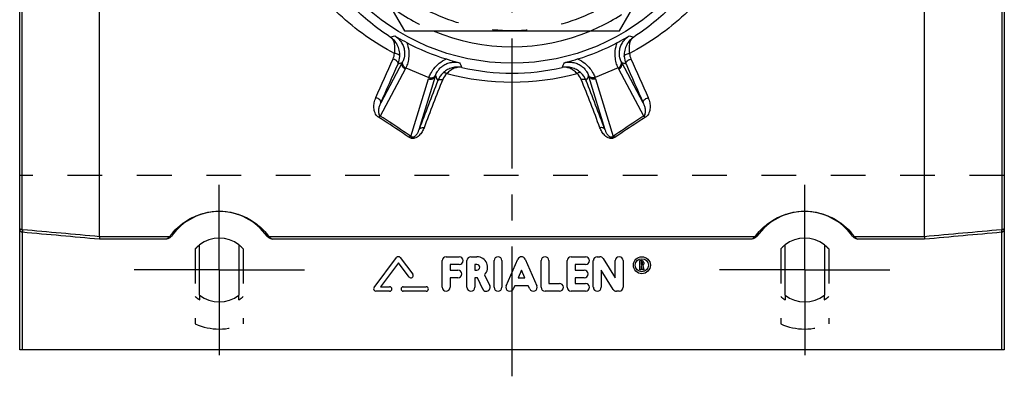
# Model space of a CAD drawing. Header units: millimetres. Extents: x 402 to 598, y 400 to 600.
# Tile 1 of 7: x 407 to 592, y 400 to 467. Entities that reach past the tile are written whole.
import ezdxf

# ---------------------------------------------------------------- set-up
doc = ezdxf.new("R2010")
doc.units = ezdxf.units.MM
doc.header["$LTSCALE"] = 65.185185
doc.linetypes.add('CENTER', pattern=[0.6, 0.375, -0.075, 0.075, -0.075])
doc.linetypes.add('HIDDEN', pattern=[0.2, 0.1, -0.1])
for name, color, linetype in [('ACHSEN_S', 7, 'CONTINUOUS'), ('FASEN', 7, 'CONTINUOUS'), ('FLAECHEN', 7, 'CONTINUOUS'), ('KOERPER', 7, 'CONTINUOUS'), ('KONST.EL_MIT_GEO', 7, 'CONTINUOUS')]:
    doc.layers.add(name, color=color, linetype=linetype)

msp = doc.modelspace()

# ---------------------------------------------------------------- linework, layer by layer
at = {"layer": 'ACHSEN_S', "color": 2, "linetype": 'CENTER'}
msp.add_line((500, 400), (500, 600), dxfattribs=at)
at = {"layer": 'FASEN', "color": 7, "linetype": 'Continuous'}
msp.add_circle((500, 500), 41.1, dxfattribs=at)
at = {"layer": 'FASEN', "color": 8, "linetype": 'HIDDEN'}
for start, end in [(232.9149, 247.0851), (292.9149, 307.0851)]:
    msp.add_arc((500, 500), 38, start, end, dxfattribs=at)
at = {"layer": 'FASEN', "color": 7, "linetype": 'Continuous'}
msp.add_arc((500, 500), 38, 247.0851, 292.9149, dxfattribs=at)
at = {"layer": 'FLAECHEN', "color": 8, "linetype": 'HIDDEN'}
msp.add_line((592.5, 437.79), (407.5, 437.79), dxfattribs=at)
at = {"layer": 'KOERPER', "color": 8, "linetype": 'HIDDEN'}
for p, q in [((440.5, 423.97), (440.5, 409.86)), ((449.5, 423.97), (449.5, 409.86)), ((550.5, 423.97), (550.5, 409.86)), ((559.5, 423.97), (559.5, 409.86)), ((441.3, 415.28), (441.3, 414.38)), ((448.7, 414.38), (448.7, 415.28)), ((551.3, 415.28), (551.3, 414.38)), ((558.7, 414.38), (558.7, 415.28))]:
    msp.add_line(p, q, dxfattribs=at)
at = {"layer": 'KOERPER', "color": 7, "linetype": 'Continuous'}
for p, q in [((441.3, 415.28), (441.3, 424.72)), ((448.7, 424.72), (448.7, 415.28)), ((551.3, 415.28), (551.3, 424.72)), ((558.7, 424.72), (558.7, 415.28))]:
    msp.add_line(p, q, dxfattribs=at)
for centre, start, end in [((445, 420), 51.9269, 128.0731), ((555, 420), 51.9269, 128.0731), ((445, 420), 231.9269, 308.0731), ((555, 420), 231.9269, 308.0731)]:
    msp.add_arc(centre, 6, start, end, dxfattribs=at)
at = {"layer": 'KOERPER', "color": 8, "linetype": 'HIDDEN'}
for centre, radius, start, end in [((445, 420), 6, 128.0731, 138.5904), ((445, 420), 6, 41.4096, 51.9269), ((555, 420), 6, 128.0731, 138.5904), ((555, 420), 6, 41.4096, 51.9269), ((445, 420), 6.73, 228.0214, 236.6367), ((445, 420), 6.73, 303.3633, 311.9786), ((555, 420), 6.73, 228.0214, 236.6367), ((555, 420), 6.73, 303.3633, 311.9786)]:
    msp.add_arc(centre, radius, start, end, dxfattribs=at)
at = {"layer": 'KONST.EL_MIT_GEO', "color": 7, "linetype": 'Continuous'}
for p, q in [((407.5, 405), (407.5, 595)), ((592.5, 595), (592.5, 405)), ((407.96, 427.58), (407.96, 572.42)), ((592.04, 572.42), (592.04, 427.58)), ((459.59, 500), (479.79, 465)), ((520.21, 465), (540.41, 500)), ((422.5, 426.26), (422.5, 491.86)), ((577.5, 426.26), (577.5, 491.86)), ((479.79, 465), (520.21, 465)), ((479.39, 459.04), (475.34, 451.42)), ((524.66, 451.42), (520.61, 459.04)), ((479.95, 457.79), (475.26, 448.95)), ((480.06, 458), (484.4, 456.2)), ((519.94, 458), (515.6, 456.2)), ((524.74, 448.95), (520.05, 457.79)), ((481, 445.11), (484.33, 455.98)), ((482.55, 446.45), (485.61, 456.47)), ((514.39, 456.47), (517.45, 446.45)), ((515.67, 455.98), (519, 445.11)), ((408.04, 427.57), (408, 427.09)), ((591.96, 427.57), (592, 427.09)), ((408, 405), (408, 427.09)), ((435.06, 425.78), (422.48, 425.78)), ((435.68, 426.26), (422.5, 426.26)), ((545.68, 426.26), (454.32, 426.26)), ((545.06, 425.78), (454.94, 425.78)), ((577.5, 426.26), (564.32, 426.26)), ((577.52, 425.78), (564.94, 425.78)), ((592, 427.09), (592, 405)), ((474.09, 416.69), (478.3, 422.33)), ((478.99, 422.33), (481.35, 419.19)), ((487.62, 422.5), (490.07, 422.5)), ((492.28, 422.5), (493.42, 422.5)), ((498.9, 417.03), (501.11, 422.06)), ((502.46, 422.06), (504.67, 417.03)), ((511.11, 422.5), (513.81, 422.5)), ((516.02, 422.5), (516.51, 422.5)), ((517.13, 422.15), (519.41, 418.52)), ((478.65, 421.35), (475.29, 416.86)), ((480.66, 418.67), (478.65, 421.35)), ((486.88, 416.74), (486.88, 421.76)), ((490.07, 421.03), (488.36, 421.03)), ((488.36, 421.03), (488.36, 419.99)), ((488.36, 419.99), (489.83, 419.99)), ((491.54, 416.74), (491.54, 421.76)), ((493.42, 421.03), (493.02, 421.03)), ((493.02, 421.03), (493.02, 419.99)), ((493.02, 419.99), (493.42, 419.99)), ((496.63, 416.74), (496.63, 421.76)), ((498.1, 421.76), (498.1, 416.74)), ((505.47, 416.74), (505.47, 421.76)), ((506.94, 421.76), (506.94, 417.47)), ((510.38, 416.74), (510.38, 421.76)), ((513.81, 421.03), (511.85, 421.03)), ((511.85, 421.03), (511.85, 419.99)), ((511.85, 419.99), (513.57, 419.99)), ((515.28, 416.74), (515.28, 421.76)), ((519.03, 416.35), (516.75, 419.98)), ((516.75, 419.98), (516.75, 416.74)), ((519.41, 418.52), (519.41, 421.76)), ((520.88, 421.76), (520.88, 416.74)), ((524.03, 421.76), (524.4, 421.76)), ((524.03, 420.05), (524.03, 421.76)), ((524.28, 420.05), (524.03, 420.05)), ((524.4, 421.52), (524.28, 421.52)), ((524.28, 421.52), (524.28, 421.01)), ((524.28, 421.01), (524.4, 421.01)), ((524.36, 420.76), (524.28, 420.76)), ((524.28, 420.76), (524.28, 420.05)), ((524.52, 420.05), (524.36, 420.76)), ((524.77, 420.05), (524.52, 420.05)), ((524.53, 421.13), (524.53, 421.4)), ((524.6, 420.82), (524.77, 420.05)), ((524.77, 421.4), (524.77, 421.13)), ((489.83, 418.51), (488.36, 418.51)), ((488.36, 418.51), (488.36, 416.74)), ((493.52, 418.51), (493.02, 418.51)), ((493.02, 418.51), (493.02, 416.74)), ((494.49, 416.42), (493.52, 418.51)), ((494.86, 419.12), (495.83, 417.05)), ((501.79, 419.94), (501.16, 418.51)), ((501.16, 418.51), (502.41, 418.51)), ((502.41, 418.51), (501.79, 419.94)), ((513.57, 418.51), (511.85, 418.51)), ((511.85, 418.51), (511.85, 417.47)), ((475.29, 416.86), (477, 416.86)), ((479.58, 416.86), (483.87, 416.86)), ((500.51, 417.04), (500.25, 416.44)), ((503.06, 417.04), (500.51, 417.04)), ((503.33, 416.44), (503.06, 417.04)), ((506.94, 417.47), (508.91, 417.47)), ((511.85, 417.47), (513.81, 417.47)), ((477, 416), (474.43, 416)), ((483.87, 416), (479.58, 416)), ((508.91, 416), (506.21, 416)), ((513.81, 416), (511.11, 416)), ((520.14, 416), (519.65, 416)), ((592.5, 405), (407.5, 405))]:
    msp.add_line(p, q, dxfattribs=at)
at = {"layer": 'KONST.EL_MIT_GEO', "color": 2, "linetype": 'CENTER'}
for p, q in [((445, 420), (445, 436)), ((555, 420), (555, 436)), ((445, 420), (429, 420)), ((445, 420), (461, 420)), ((445, 420), (445, 404)), ((555, 420), (539, 420)), ((555, 420), (571, 420)), ((555, 420), (555, 404))]:
    msp.add_line(p, q, dxfattribs=at)
at = {"layer": 'KONST.EL_MIT_GEO', "color": 8, "linetype": 'HIDDEN'}
msp.add_circle((500, 500), 35, dxfattribs=at)
at = {"layer": 'KONST.EL_MIT_GEO', "color": 7, "linetype": 'Continuous'}
for radius in [1.6, 1.23]:
    msp.add_circle((524.4, 420.9), radius, dxfattribs=at)
for centre, radius, start, end in [((434.74, 579.38), 123.17, 290.164, 290.5394), ((499.88, 499.71), 41.84, 241.9547, 253.0453), ((500.12, 499.71), 41.84, 286.9547, 298.0453), ((565.26, 579.38), 123.17, 249.4606, 249.836), ((474.9, 460.92), 3.02, 336.0383, 356.4189), ((525.1, 460.92), 3.02, 183.5811, 203.9617), ((-807.27, 1029.14), 1405.46, 335.77368, 336.09846), ((474.83, 460.41), 4.09, 336.63, 356.859), ((435.04, 596.14), 144.09, 287.5897, 287.9252), ((475.02, 461.49), 5.01, 330.7826, 332.9277), ((601.45, 509.61), 122.27, 204.459, 204.9172), ((398.33, 509.71), 122.51, 335.0833, 335.5405), ((524.98, 461.49), 5.01, 207.0723, 209.2174), ((565.11, 596.6), 144.58, 252.0754, 252.4097), ((525.17, 460.41), 4.09, 183.141, 203.37), ((1859.28, 1052.37), 1462.42, 203.90786, 204.21999), ((-834.5, 1033.2), 1433.23, 336.05093, 336.3729), ((474.67, 460.6), 5.98, 332.0176, 334.2148), ((489.79, 454.14), 4.02, 132.015, 158.5542), ((500, 498.85), 41.83, 256.9636, 283.0364), ((510.21, 454.14), 4.02, 21.4458, 47.985), ((525.33, 460.6), 5.98, 205.7852, 207.9824), ((1887.68, 1056.64), 1491.34, 203.63338, 203.94279), ((1587.66, 28.62), 1181.47, 158.81333, 159.28908), ((1563.94, 32.91), 1157.02, 158.56137, 159.04171), ((490.05, 454.23), 5.98, 160.7852, 162.9824), ((490.43, 455.1), 5.01, 162.0723, 164.2174), ((614.56, 522.39), 144.82, 207.0757, 207.4565), ((489.75, 454.72), 2.98, 131.9275, 158.6324), ((500, 503.5), 48.14, 255.2712, 284.7288), ((510.25, 454.72), 2.98, 21.3676, 48.0725), ((-495.37, 59.51), 1083.47, 20.94198, 21.45493), ((385.95, 522.12), 144.25, 332.5427, 332.9251), ((-517.57, 55.45), 1106.41, 20.69479, 21.20281), ((509.57, 455.1), 5.01, 15.7826, 17.9277), ((509.95, 454.23), 5.98, 17.0176, 19.2148), ((445, 420), 11, 35.2982, 144.7018), ((555, 420), 11, 35.2982, 144.7018), ((407.72, 423.99), 3.6, 84.8078, 86.1991), ((592.28, 423.99), 3.6, 93.8009, 95.1922), ((407.84, 426.19), 0.92, 79.6918, 82.4395), ((592.16, 426.19), 0.92, 97.5605, 100.3082), ((478.65, 422.07), 0.429, 36.8699, 143.2099), ((487.62, 421.76), 0.736, 90, 180), ((490.07, 421.76), 0.736, 270, 90), ((492.28, 421.76), 0.736, 90, 180), ((493.42, 420.51), 1.99, 316.06, 90), ((497.37, 421.76), 0.736, 0, 180), ((501.79, 421.76), 0.736, 23.75, 156.25), ((506.21, 421.76), 0.736, 360, 180), ((511.11, 421.76), 0.736, 90, 180), ((513.81, 421.76), 0.736, 270, 90), ((516.02, 421.76), 0.736, 90, 180), ((516.51, 421.76), 0.736, 32, 90), ((520.14, 421.76), 0.736, 0, 180), ((489.83, 419.25), 0.736, 270, 90), ((493.42, 420.51), 0.521, 270, 90), ((513.57, 419.25), 0.736, 270, 90), ((524.4, 421.4), 0.367, 0, 90), ((524.4, 421.4), 0.121, 0, 90), ((524.4, 421.13), 0.121, 270, 360), ((524.4, 421.13), 0.367, 301.4604, 360), ((481, 418.93), 0.429, 216.8699, 36.8699), ((474.43, 416.43), 0.429, 143.2099, 270), ((477, 416.43), 0.429, 270, 90), ((479.58, 416.43), 0.429, 90, 270), ((483.87, 416.43), 0.429, 270, 90), ((487.62, 416.74), 0.736, 180, 0), ((492.28, 416.74), 0.736, 180, 0), ((495.16, 416.74), 0.736, 205, 25), ((497.37, 416.74), 0.736, 180, 360), ((499.58, 416.74), 0.736, 156.25, 336.25), ((504, 416.74), 0.736, 203.75, 23.75), ((506.21, 416.74), 0.736, 180, 270), ((508.91, 416.74), 0.736, 270, 90), ((511.11, 416.74), 0.736, 180, 270), ((513.81, 416.74), 0.736, 270, 90), ((516.02, 416.74), 0.736, 180, 360), ((519.65, 416.74), 0.736, 212, 270), ((520.14, 416.74), 0.736, 270, 360)]:
    msp.add_arc(centre, radius, start, end, dxfattribs=at)
at = {"layer": 'KONST.EL_MIT_GEO', "color": 8, "linetype": 'HIDDEN'}
for centre in [(445, 420), (555, 420)]:
    msp.add_arc(centre, 11.1, 246.0734, 293.9266, dxfattribs=at)
at = {"layer": 'KONST.EL_MIT_GEO', "color": 7, "linetype": 'Continuous'}
for points, knots in [([(477.92, 460.73), (476.03, 461.71), (472.39, 463.93), (467.45, 467.97), (463.1, 472.65), (460.67, 476.17), (459.59, 478.01)], [0, 0, 0, 0, 0.250343, 0.499361, 0.74874, 1, 1, 1, 1]), ([(540.41, 478.01), (539.33, 476.17), (536.9, 472.65), (532.55, 467.97), (527.61, 463.93), (523.97, 461.71), (522.08, 460.73)], [0, 0, 0, 0, 0.25126, 0.500639, 0.749657, 1, 1, 1, 1]), ([(477.2, 463.76), (475.88, 464.61), (473.33, 466.46), (469.84, 469.65), (466.71, 473.21), (464.89, 475.81), (464.05, 477.15)], [0, 0, 0, 0, 0.249696, 0.498738, 0.748454, 1, 1, 1, 1]), ([(535.95, 477.15), (535.11, 475.81), (533.29, 473.21), (530.16, 469.65), (526.67, 466.46), (524.12, 464.61), (522.8, 463.76)], [0, 0, 0, 0, 0.251546, 0.501262, 0.750304, 1, 1, 1, 1]), ([(478.92, 460.18), (478.94, 460.57), (478.87, 461.33), (478.5, 462.34), (477.94, 463.16), (477.46, 463.58), (477.2, 463.76)], [0, 0, 0, 0, 0.283588, 0.539061, 0.774966, 1, 1, 1, 1]), ([(477.92, 460.73), (477.99, 461.08), (478.04, 461.59), (477.99, 462.24), (477.89, 462.75), (477.7, 463.2), (477.44, 463.56), (477.28, 463.7), (477.2, 463.76)], [0, 0, 0, 0, 0.327378, 0.467367, 0.59335, 0.810864, 0.907718, 1, 1, 1, 1]), ([(477.96, 464.04), (478.21, 463.88), (478.68, 463.52), (479.24, 462.83), (479.63, 462.05), (479.82, 461.27), (479.84, 460.55), (479.76, 459.97), (479.63, 459.54), (479.53, 459.3), (479.48, 459.21)], [0, 0, 0, 0, 0.160043, 0.319864, 0.477342, 0.625862, 0.755961, 0.861828, 0.942785, 1, 1, 1, 1]), ([(477.96, 464.04), (478.13, 463.93), (478.88, 463.5), (479.63, 463.09), (480.21, 462.78)], [0, 0, 0, 0, 0.23693, 1, 1, 1, 1]), ([(480.21, 462.78), (480.41, 462.3), (480.65, 461.3), (480.63, 459.91), (480.42, 458.93), (480.21, 458.33), (480.11, 458.1), (480.06, 458)], [0, 0, 0, 0, 0.322702, 0.612659, 0.844013, 0.932171, 1, 1, 1, 1]), ([(519.94, 458), (519.89, 458.1), (519.79, 458.33), (519.58, 458.93), (519.37, 459.91), (519.35, 461.3), (519.59, 462.3), (519.79, 462.78)], [0, 0, 0, 0, 0.067829, 0.155987, 0.387341, 0.677298, 1, 1, 1, 1]), ([(519.79, 462.78), (519.99, 462.89), (520.75, 463.3), (521.5, 463.72), (522.04, 464.04)], [0, 0, 0, 0, 0.264449, 1, 1, 1, 1]), ([(520.52, 459.21), (520.47, 459.3), (520.37, 459.54), (520.24, 459.97), (520.16, 460.55), (520.18, 461.27), (520.37, 462.05), (520.76, 462.83), (521.32, 463.52), (521.79, 463.88), (522.04, 464.04)], [0, 0, 0, 0, 0.057215, 0.138172, 0.244039, 0.374138, 0.522658, 0.680136, 0.839957, 1, 1, 1, 1]), ([(522.8, 463.76), (522.54, 463.58), (522.06, 463.16), (521.5, 462.34), (521.13, 461.33), (521.06, 460.57), (521.08, 460.18)], [0, 0, 0, 0, 0.225034, 0.460939, 0.716412, 1, 1, 1, 1]), ([(522.8, 463.76), (522.72, 463.7), (522.56, 463.56), (522.3, 463.2), (522.11, 462.75), (522.01, 462.24), (521.96, 461.59), (522.01, 461.08), (522.08, 460.73)], [0, 0, 0, 0, 0.092282, 0.189136, 0.40665, 0.532633, 0.672622, 1, 1, 1, 1]), ([(478.92, 460.18), (478.92, 460.22), (478.9, 460.29), (478.84, 460.39), (478.74, 460.48), (478.56, 460.59), (478.29, 460.69), (478.05, 460.73), (477.92, 460.73)], [0, 0, 0, 0, 0.083687, 0.176845, 0.283727, 0.405503, 0.687457, 1, 1, 1, 1]), ([(521.08, 460.18), (521.08, 460.22), (521.1, 460.29), (521.16, 460.39), (521.26, 460.48), (521.44, 460.59), (521.71, 460.69), (521.95, 460.73), (522.08, 460.73)], [0, 0, 0, 0, 0.083687, 0.176845, 0.283727, 0.405503, 0.687457, 1, 1, 1, 1]), ([(478.59, 458.79), (478.6, 458.82), (478.61, 458.9), (478.57, 459.03), (478.49, 459.16), (478.4, 459.26), (478.31, 459.35), (478.21, 459.43), (478.06, 459.53), (477.87, 459.62), (477.73, 459.67), (477.66, 459.7)], [0, 0, 0, 0, 0.079486, 0.170451, 0.277709, 0.401817, 0.469609, 0.540611, 0.689949, 0.844908, 1, 1, 1, 1]), ([(479.95, 457.79), (479.84, 457.84), (479.62, 457.99), (479.39, 458.31), (479.3, 458.68), (479.35, 458.93), (479.39, 459.04)], [0, 0, 0, 0, 0.256601, 0.509932, 0.757474, 1, 1, 1, 1]), ([(480.06, 458), (479.94, 458.05), (479.73, 458.19), (479.5, 458.49), (479.41, 458.85), (479.44, 459.1), (479.48, 459.21)], [0, 0, 0, 0, 0.256598, 0.509781, 0.757306, 1, 1, 1, 1]), ([(484.4, 456.2), (484.44, 456.3), (484.53, 456.54), (484.81, 457.11), (485.35, 457.96), (486.32, 458.96), (487.19, 459.49), (487.68, 459.69)], [0, 0, 0, 0, 0.067829, 0.155987, 0.387341, 0.677298, 1, 1, 1, 1]), ([(485.67, 456.65), (485.7, 456.75), (485.79, 456.98), (486.01, 457.38), (486.36, 457.85), (486.88, 458.34), (487.57, 458.76), (488.39, 459.04), (489.28, 459.13), (489.87, 459.05), (490.16, 458.98)], [0, 0, 0, 0, 0.057215, 0.138172, 0.244039, 0.374138, 0.522658, 0.680136, 0.839957, 1, 1, 1, 1]), ([(487.68, 459.69), (487.9, 459.62), (488.72, 459.38), (489.55, 459.14), (490.16, 458.98)], [0, 0, 0, 0, 0.264449, 1, 1, 1, 1]), ([(509.84, 458.98), (510.04, 459.04), (510.87, 459.26), (511.69, 459.5), (512.32, 459.69)], [0, 0, 0, 0, 0.23693, 1, 1, 1, 1]), ([(509.84, 458.98), (510.13, 459.05), (510.72, 459.13), (511.61, 459.04), (512.43, 458.76), (513.12, 458.34), (513.64, 457.85), (513.99, 457.38), (514.21, 456.98), (514.3, 456.75), (514.33, 456.65)], [0, 0, 0, 0, 0.160043, 0.319864, 0.477342, 0.625862, 0.755961, 0.861828, 0.942785, 1, 1, 1, 1]), ([(512.32, 459.69), (512.81, 459.49), (513.68, 458.96), (514.65, 457.96), (515.19, 457.11), (515.47, 456.54), (515.56, 456.3), (515.6, 456.2)], [0, 0, 0, 0, 0.322702, 0.612659, 0.844013, 0.932171, 1, 1, 1, 1]), ([(519.94, 458), (520.06, 458.05), (520.27, 458.19), (520.5, 458.49), (520.59, 458.85), (520.56, 459.1), (520.52, 459.21)], [0, 0, 0, 0, 0.256598, 0.509781, 0.757306, 1, 1, 1, 1]), ([(520.05, 457.79), (520.16, 457.84), (520.38, 457.99), (520.61, 458.31), (520.7, 458.68), (520.65, 458.93), (520.61, 459.04)], [0, 0, 0, 0, 0.256601, 0.509932, 0.757474, 1, 1, 1, 1]), ([(521.41, 458.79), (521.4, 458.82), (521.39, 458.9), (521.43, 459.03), (521.51, 459.16), (521.6, 459.26), (521.69, 459.35), (521.79, 459.43), (521.94, 459.53), (522.13, 459.62), (522.27, 459.67), (522.34, 459.7)], [0, 0, 0, 0, 0.079486, 0.170451, 0.277709, 0.401817, 0.469609, 0.540611, 0.689949, 0.844908, 1, 1, 1, 1]), ([(490.56, 458.1), (490.28, 458.15), (489.67, 458.2), (488.76, 458.07), (487.88, 457.72), (487.35, 457.35), (487.1, 457.13)], [0, 0, 0, 0, 0.238065, 0.482008, 0.735235, 1, 1, 1, 1]), ([(487.1, 457.13), (487.14, 457.15), (487.2, 457.17), (487.3, 457.16), (487.41, 457.14), (487.57, 457.06), (487.7, 456.98), (487.76, 456.94)], [0, 0, 0, 0, 0.170042, 0.272813, 0.39021, 0.669212, 1, 1, 1, 1]), ([(490.56, 458.1), (490.34, 458.14), (489.85, 458.15), (489.12, 457.96), (488.39, 457.55), (487.96, 457.16), (487.76, 456.94)], [0, 0, 0, 0, 0.21914, 0.453884, 0.712685, 1, 1, 1, 1]), ([(512.9, 457.13), (512.65, 457.35), (512.12, 457.72), (511.24, 458.07), (510.33, 458.2), (509.72, 458.15), (509.44, 458.1)], [0, 0, 0, 0, 0.264765, 0.517992, 0.761935, 1, 1, 1, 1]), ([(512.24, 456.94), (512.04, 457.16), (511.61, 457.55), (510.88, 457.96), (510.15, 458.15), (509.66, 458.14), (509.44, 458.1)], [0, 0, 0, 0, 0.287315, 0.546116, 0.78086, 1, 1, 1, 1]), ([(512.9, 457.13), (512.86, 457.15), (512.8, 457.17), (512.7, 457.16), (512.59, 457.14), (512.43, 457.06), (512.3, 456.98), (512.24, 456.94)], [0, 0, 0, 0, 0.170042, 0.272813, 0.39021, 0.669212, 1, 1, 1, 1]), ([(484.33, 455.98), (484.45, 455.93), (484.71, 455.88), (485.09, 455.95), (485.42, 456.15), (485.56, 456.35), (485.61, 456.47)], [0, 0, 0, 0, 0.256601, 0.509932, 0.757474, 1, 1, 1, 1]), ([(484.4, 456.2), (484.52, 456.15), (484.77, 456.1), (485.14, 456.16), (485.46, 456.34), (485.61, 456.54), (485.67, 456.65)], [0, 0, 0, 0, 0.256598, 0.509781, 0.757306, 1, 1, 1, 1]), ([(486.05, 455.61), (486.07, 455.64), (486.1, 455.69), (486.18, 455.76), (486.28, 455.81), (486.44, 455.85), (486.68, 455.86), (486.88, 455.83), (486.98, 455.81)], [0, 0, 0, 0, 0.091435, 0.189321, 0.297211, 0.416848, 0.690393, 1, 1, 1, 1]), ([(513.95, 455.61), (513.93, 455.64), (513.9, 455.69), (513.82, 455.76), (513.72, 455.81), (513.56, 455.85), (513.32, 455.86), (513.12, 455.83), (513.02, 455.81)], [0, 0, 0, 0, 0.091435, 0.189321, 0.297211, 0.416848, 0.690393, 1, 1, 1, 1]), ([(515.6, 456.2), (515.48, 456.15), (515.23, 456.1), (514.86, 456.16), (514.54, 456.34), (514.39, 456.54), (514.33, 456.65)], [0, 0, 0, 0, 0.256598, 0.509781, 0.757306, 1, 1, 1, 1]), ([(515.67, 455.98), (515.55, 455.93), (515.29, 455.88), (514.91, 455.95), (514.58, 456.15), (514.44, 456.35), (514.39, 456.47)], [0, 0, 0, 0, 0.256601, 0.509932, 0.757474, 1, 1, 1, 1]), ([(474.9, 448.75), (474.75, 448.85), (474.49, 449.1), (474.25, 449.54), (474.1, 450.02), (474.02, 450.66), (474.08, 451.48), (474.28, 452.12), (474.42, 452.42)], [0, 0, 0, 0, 0.134969, 0.260843, 0.383062, 0.504298, 0.748366, 1, 1, 1, 1]), ([(475.34, 451.42), (475.35, 451.46), (475.37, 451.55), (475.34, 451.7), (475.27, 451.85), (475.11, 452.05), (474.83, 452.27), (474.56, 452.38), (474.42, 452.42)], [0, 0, 0, 0, 0.089557, 0.187808, 0.298818, 0.42335, 0.703677, 1, 1, 1, 1]), ([(475.26, 448.95), (475.17, 449.03), (475.06, 449.23), (474.99, 449.55), (474.97, 449.86), (474.99, 450.28), (475.1, 450.81), (475.25, 451.22), (475.34, 451.42)], [0, 0, 0, 0, 0.134534, 0.257367, 0.378108, 0.499115, 0.745075, 1, 1, 1, 1]), ([(524.66, 451.42), (524.65, 451.46), (524.63, 451.55), (524.66, 451.7), (524.73, 451.85), (524.89, 452.05), (525.17, 452.27), (525.44, 452.38), (525.58, 452.42)], [0, 0, 0, 0, 0.089557, 0.187808, 0.298818, 0.423349, 0.703677, 1, 1, 1, 1]), ([(524.66, 451.42), (524.75, 451.22), (524.9, 450.81), (525.01, 450.28), (525.03, 449.86), (525.01, 449.55), (524.94, 449.23), (524.83, 449.03), (524.74, 448.95)], [0, 0, 0, 0, 0.254925, 0.500885, 0.621892, 0.742633, 0.865466, 1, 1, 1, 1]), ([(525.58, 452.42), (525.72, 452.12), (525.92, 451.48), (525.98, 450.66), (525.9, 450.02), (525.75, 449.54), (525.51, 449.1), (525.25, 448.85), (525.1, 448.75)], [0, 0, 0, 0, 0.251634, 0.495702, 0.616938, 0.739157, 0.865031, 1, 1, 1, 1]), ([(475.26, 448.95), (475.2, 448.94), (475.07, 448.89), (474.96, 448.8), (474.9, 448.75)], [0, 0, 0, 0, 0.444425, 1, 1, 1, 1]), ([(480.64, 444.96), (480.18, 445.28), (478.28, 446.57), (476.36, 447.83), (474.9, 448.75)], [0, 0, 0, 0, 0.245779, 1, 1, 1, 1]), ([(481, 445.11), (480.54, 445.43), (478.64, 446.74), (476.72, 448.01), (475.26, 448.95)], [0, 0, 0, 0, 0.245731, 1, 1, 1, 1]), ([(524.74, 448.95), (524.25, 448.64), (522.32, 447.38), (520.41, 446.09), (519, 445.11)], [0, 0, 0, 0, 0.254011, 1, 1, 1, 1]), ([(525.1, 448.75), (524.61, 448.44), (522.68, 447.2), (520.77, 445.93), (519.36, 444.96)], [0, 0, 0, 0, 0.253964, 1, 1, 1, 1]), ([(524.74, 448.95), (524.8, 448.94), (524.93, 448.89), (525.04, 448.8), (525.1, 448.75)], [0, 0, 0, 0, 0.444426, 1, 1, 1, 1]), ([(483.47, 446.76), (483.37, 446.5), (483.18, 446.1), (482.85, 445.62), (482.54, 445.28), (482.16, 444.98), (481.77, 444.79), (481.41, 444.73), (481.13, 444.75), (480.86, 444.83), (480.71, 444.91), (480.64, 444.96)], [0, 0, 0, 0, 0.22247, 0.337029, 0.455507, 0.58053, 0.716375, 0.789345, 0.86309, 0.933875, 1, 1, 1, 1]), ([(482.55, 446.45), (482.52, 446.37), (482.45, 446.21), (482.35, 445.97), (482.22, 445.74), (482.08, 445.51), (481.9, 445.28), (481.72, 445.11), (481.52, 444.99), (481.36, 444.95), (481.22, 444.97), (481.11, 445.01), (481.04, 445.07), (481, 445.11)], [0, 0, 0, 0, 0.107919, 0.216855, 0.327366, 0.440416, 0.55798, 0.685309, 0.757969, 0.844182, 0.890363, 0.931557, 1, 1, 1, 1]), ([(482.55, 446.45), (482.58, 446.52), (482.68, 446.64), (482.9, 446.75), (483.17, 446.8), (483.37, 446.78), (483.47, 446.76)], [0, 0, 0, 0, 0.209784, 0.44362, 0.708807, 1, 1, 1, 1]), ([(517.45, 446.45), (517.42, 446.52), (517.32, 446.64), (517.1, 446.75), (516.83, 446.8), (516.63, 446.78), (516.53, 446.76)], [0, 0, 0, 0, 0.209783, 0.44362, 0.708807, 1, 1, 1, 1]), ([(519.36, 444.96), (519.29, 444.91), (519.14, 444.83), (518.87, 444.75), (518.59, 444.73), (518.23, 444.79), (517.84, 444.98), (517.46, 445.28), (517.15, 445.62), (516.82, 446.1), (516.63, 446.5), (516.53, 446.76)], [0, 0, 0, 0, 0.066125, 0.13691, 0.210655, 0.283625, 0.41947, 0.544493, 0.662971, 0.77753, 1, 1, 1, 1]), ([(519, 445.11), (518.96, 445.07), (518.89, 445.01), (518.78, 444.97), (518.64, 444.95), (518.48, 444.99), (518.28, 445.11), (518.1, 445.28), (517.92, 445.51), (517.78, 445.74), (517.65, 445.97), (517.55, 446.21), (517.48, 446.37), (517.45, 446.45)], [0, 0, 0, 0, 0.068443, 0.109637, 0.155818, 0.242031, 0.314691, 0.44202, 0.559584, 0.672634, 0.783145, 0.892081, 1, 1, 1, 1]), ([(481, 445.11), (480.94, 445.1), (480.81, 445.07), (480.7, 445), (480.64, 444.96)], [0, 0, 0, 0, 0.456816, 1, 1, 1, 1]), ([(519, 445.11), (519.06, 445.1), (519.19, 445.07), (519.3, 445), (519.36, 444.96)], [0, 0, 0, 0, 0.456816, 1, 1, 1, 1]), ([(435.68, 426.26), (436, 426.71), (436.82, 427.69), (438.14, 428.82), (439.6, 429.73), (441.09, 430.41), (442.92, 430.92), (445, 431.12), (447.08, 430.92), (448.91, 430.41), (450.4, 429.73), (451.86, 428.82), (453.18, 427.69), (454, 426.71), (454.32, 426.26)], [0, 0, 0, 0, 0.075611, 0.175737, 0.238547, 0.312784, 0.400641, 0.5, 0.599359, 0.687216, 0.761453, 0.824263, 0.924389, 1, 1, 1, 1]), ([(545.68, 426.26), (546, 426.71), (546.82, 427.69), (548.14, 428.82), (549.6, 429.73), (551.09, 430.41), (552.92, 430.92), (555, 431.12), (557.08, 430.92), (558.91, 430.41), (560.4, 429.73), (561.86, 428.82), (563.18, 427.69), (564, 426.71), (564.32, 426.26)], [0, 0, 0, 0, 0.075611, 0.175737, 0.238547, 0.312784, 0.400641, 0.5, 0.599359, 0.687216, 0.761453, 0.824263, 0.924389, 1, 1, 1, 1]), ([(407.96, 427.1), (407.91, 427.11), (407.83, 427.14), (407.73, 427.21), (407.65, 427.31), (407.57, 427.45), (407.51, 427.63), (407.5, 427.78), (407.5, 427.86)], [0, 0, 0, 0, 0.138369, 0.270356, 0.397159, 0.520624, 0.761722, 1, 1, 1, 1]), ([(407.96, 427.58), (407.88, 427.58), (407.75, 427.61), (407.6, 427.68), (407.52, 427.77), (407.5, 427.83), (407.5, 427.86)], [0, 0, 0, 0, 0.398362, 0.664119, 0.85047, 1, 1, 1, 1]), ([(407.96, 427.58), (407.96, 427.56), (407.97, 427.5), (407.97, 427.39), (407.97, 427.25), (407.96, 427.15), (407.96, 427.1)], [0, 0, 0, 0, 0.143561, 0.374564, 0.670083, 1, 1, 1, 1]), ([(592.04, 427.58), (592.04, 427.56), (592.03, 427.5), (592.03, 427.39), (592.03, 427.25), (592.04, 427.15), (592.04, 427.1)], [0, 0, 0, 0, 0.143561, 0.374564, 0.670083, 1, 1, 1, 1]), ([(592.5, 427.86), (592.5, 427.78), (592.49, 427.63), (592.43, 427.45), (592.35, 427.31), (592.27, 427.21), (592.17, 427.14), (592.09, 427.11), (592.04, 427.1)], [0, 0, 0, 0, 0.238278, 0.479376, 0.602841, 0.729644, 0.861631, 1, 1, 1, 1]), ([(592.5, 427.86), (592.5, 427.83), (592.48, 427.77), (592.4, 427.68), (592.25, 427.61), (592.12, 427.58), (592.04, 427.58)], [0, 0, 0, 0, 0.149529, 0.335895, 0.601664, 1, 1, 1, 1]), ([(422.5, 426.26), (422.5, 426.25), (422.5, 426.23), (422.5, 426.17), (422.49, 426.07), (422.49, 425.93), (422.48, 425.83), (422.48, 425.78)], [0, 0, 0, 0, 0.057971, 0.140816, 0.371764, 0.668535, 1, 1, 1, 1]), ([(436.02, 426.36), (435.91, 426.2), (435.67, 426.04), (435.32, 425.89), (435.15, 425.81), (435.06, 425.78)], [0, 0, 0, 0, 0.497685, 0.74882, 1, 1, 1, 1]), ([(435.06, 425.78), (435.11, 425.83), (435.32, 426), (435.53, 426.15), (435.68, 426.26)], [0, 0, 0, 0, 0.286403, 1, 1, 1, 1]), ([(435.68, 426.26), (435.76, 426.26), (435.92, 426.29), (436.04, 426.39), (436.09, 426.45)], [0, 0, 0, 0, 0.505433, 1, 1, 1, 1]), ([(454.32, 426.26), (454.24, 426.26), (454.08, 426.29), (453.96, 426.39), (453.91, 426.45)], [0, 0, 0, 0, 0.505433, 1, 1, 1, 1]), ([(454.94, 425.78), (454.85, 425.81), (454.68, 425.89), (454.33, 426.04), (454.09, 426.2), (453.98, 426.36)], [0, 0, 0, 0, 0.25118, 0.502316, 1, 1, 1, 1]), ([(454.32, 426.26), (454.36, 426.23), (454.57, 426.08), (454.78, 425.92), (454.94, 425.78)], [0, 0, 0, 0, 0.186758, 1, 1, 1, 1]), ([(546.02, 426.36), (545.91, 426.2), (545.67, 426.04), (545.32, 425.89), (545.15, 425.81), (545.06, 425.78)], [0, 0, 0, 0, 0.497684, 0.74882, 1, 1, 1, 1]), ([(545.06, 425.78), (545.11, 425.83), (545.32, 426), (545.53, 426.15), (545.68, 426.26)], [0, 0, 0, 0, 0.286403, 1, 1, 1, 1]), ([(545.68, 426.26), (545.76, 426.26), (545.92, 426.29), (546.04, 426.39), (546.09, 426.45)], [0, 0, 0, 0, 0.505433, 1, 1, 1, 1]), ([(564.32, 426.26), (564.24, 426.26), (564.08, 426.29), (563.96, 426.39), (563.91, 426.45)], [0, 0, 0, 0, 0.505433, 1, 1, 1, 1]), ([(564.94, 425.78), (564.85, 425.81), (564.68, 425.89), (564.33, 426.04), (564.09, 426.2), (563.98, 426.36)], [0, 0, 0, 0, 0.251169, 0.502297, 1, 1, 1, 1]), ([(564.32, 426.26), (564.36, 426.23), (564.57, 426.08), (564.78, 425.92), (564.94, 425.78)], [0, 0, 0, 0, 0.186758, 1, 1, 1, 1]), ([(577.5, 426.26), (577.5, 426.25), (577.5, 426.23), (577.5, 426.17), (577.51, 426.07), (577.51, 425.93), (577.52, 425.83), (577.52, 425.78)], [0, 0, 0, 0, 0.057971, 0.140816, 0.371764, 0.668536, 1, 1, 1, 1])]:
    msp.add_open_spline(points, degree=3, knots=knots, dxfattribs=at)
for points in [[(422.5, 426.26), (417.68, 426.7), (412.86, 427.14), (408.04, 427.57)], [(591.96, 427.57), (587.14, 427.14), (582.32, 426.7), (577.5, 426.26)], [(422.48, 425.78), (417.65, 426.22), (412.83, 426.66), (408, 427.09)], [(592, 427.09), (587.17, 426.66), (582.35, 426.22), (577.52, 425.78)]]:
    msp.add_open_spline(points, degree=3, dxfattribs=at)

doc.saveas('drawing.dxf')
